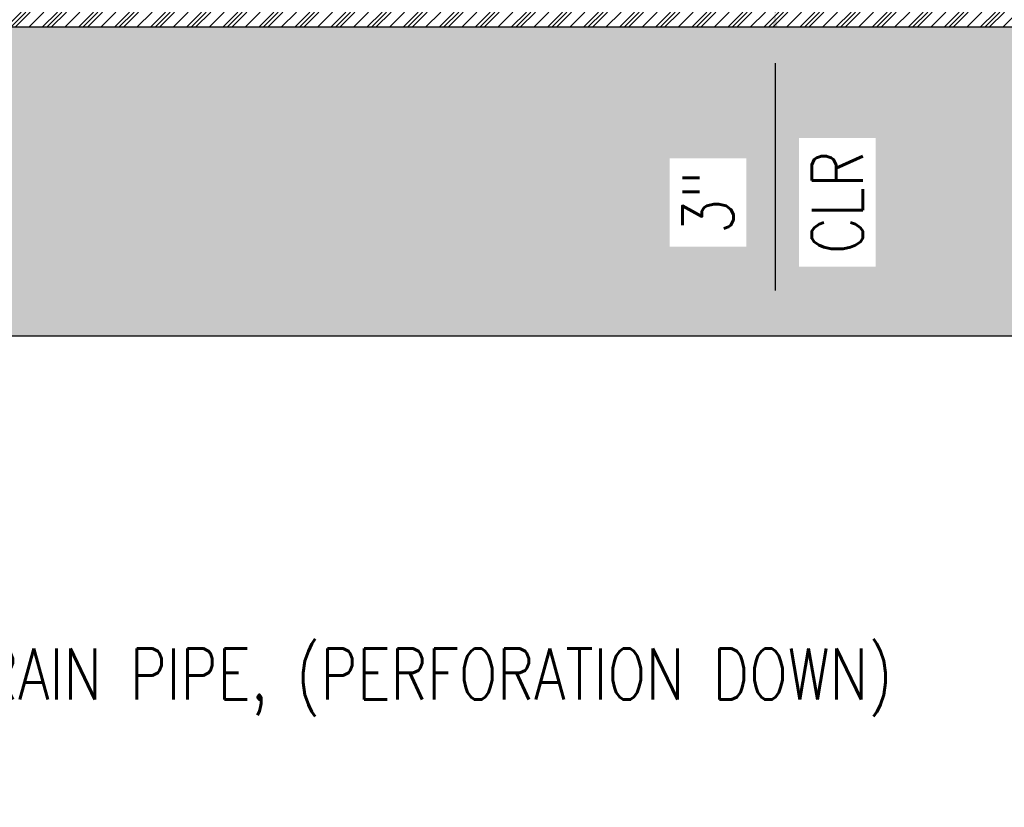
# Model space of a CAD drawing. Header units: inches. Extents: x 588 to 1996, y -67 to 451.
# Tile 13 of 19: x 1316 to 1355, y -58 to -28. Entities that reach past the tile are written whole.
import ezdxf
from ezdxf import colors
from ezdxf.entities.mleader import LeaderData, LeaderLine
from ezdxf.math import Vec2, Vec3

# ---------------------------------------------------------------- set-up
doc = ezdxf.new("R2010")
doc.units = ezdxf.units.IN
doc.header["$MEASUREMENT"] = 0
for name, color, linetype in [('A-DETL-THIN', 1, 'Continuous'), ('S-ANNO-DIMS', 1, 'Continuous'), ('S-ANNO-NOTE', 2, 'Continuous')]:
    doc.layers.add(name, color=color, linetype=linetype)
doc.layers.add('A-WALL-PATT', color=9, linetype='Continuous', true_color=0x808080)
doc.styles.add('Annotative', font='romans.shx', dxfattribs={"width": 0.8, "height": 0.125})
doc.dimstyles.new('Annotative', dxfattribs={"dimscale": 0, "dimtxt": 0.125, "dimasz": 0.125, "dimexe": 0.18, "dimexo": 0.0625, "dimgap": 0.09, "dimtad": 1, "dimdec": 3, "dimzin": 3, "dimdsep": 46, "dimlunit": 4, "dimtxsty": 'Annotative', "dimcen": 0.09, "dimclrt": 2, "dimazin": 2, "dimtfac": 1, "dimtdec": 3, "dimtmove": 0, "dimatfit": 0, "dimfxl": 1, "dimtfill": 1, "dimfrac": 2, "dimtolj": 1, "dimtzin": 0, "dimarcsym": 0})

# ---------------------------------------------------------------- blocks, each defined once
blk = doc.blocks.new('*D82')
at = {"layer": 'Defpoints', "color": 0, "transparency": 16777216}
for p in [(1334.733130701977, -24.24968521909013), (1334.733130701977, -27.25037499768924), (1345.556680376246, -27.25037499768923)]:
    blk.add_point(p, dxfattribs=at)
at = {"layer": 'S-ANNO-DIMS', "color": 0, "lineweight": -2, "transparency": 16777216}
for p, q in [((1345.556680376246, -22.24968521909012), (1345.556680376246, -20.24968521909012)), ((1335.733130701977, -24.24968521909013), (1348.436680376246, -24.24968521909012)), ((1345.556680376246, -24.24968521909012), (1345.556680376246, -27.25037499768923)), ((1345.556680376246, -29.25037499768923), (1345.556680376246, -38.16847023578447))]:
    blk.add_line(p, q, dxfattribs=at)
at = {"layer": 'S-ANNO-DIMS', "color": 0, "transparency": 16777216}
for points in [[(1345.223347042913, -22.24968521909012), (1345.890013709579, -22.24968521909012), (1345.556680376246, -24.24968521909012)], [(1345.223347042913, -29.25037499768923), (1345.890013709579, -29.25037499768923), (1345.556680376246, -27.25037499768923)]]:
    blk.add_solid(points, dxfattribs=at)
at = {"layer": 'S-ANNO-DIMS', "color": 2, "transparency": 16777216, "char_height": 2, "attachment_point": 5, "rotation": 90, "style": 'Annotative', "bg_fill": 3, "box_fill_scale": 1.25, "bg_fill_color": 256, "bg_fill_true_color": 13158600, "bg_fill_transparency": 0}
for s, insert in [('\\A1;CLR', (1347.996680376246, -34.70942261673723)), ('\\A1;3"', (1342.92620418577, -34.70942261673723))]:
    blk.add_mtext(s, dxfattribs=dict(at, insert=insert))

msp = doc.modelspace()

# ---------------------------------------------------------------- hatches: boundary and pattern name
at = {"layer": 'A-DETL-THIN'}
h = msp.add_hatch(dxfattribs=at)
h.set_pattern_fill('PLASTI', color=256, scale=4, angle=45)
h.set_pattern_definition([(45, (2828.529389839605, -0.009159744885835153), (-0.7071067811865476, 0.7071067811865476), []), (45, (2828.441001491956, 0.079228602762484), (-0.7071067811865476, 0.7071067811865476), []), (45, (2828.352613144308, 0.1676169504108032), (-0.7071067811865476, 0.7071067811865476), []), (45, (2828.087448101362, 0.4327819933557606), (-0.7071067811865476, 0.7071067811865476), [])])
h.paths.add_polyline_path([(1402.170630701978, -27.25037499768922), (1291.170630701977, -27.25037499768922), (1262.411863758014, -27.25037499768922), (1262.411863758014, -27.84092599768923), (1402.170630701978, -27.84092599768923)])
at = {"layer": 'A-WALL-PATT', "lineweight": -3}
h = msp.add_hatch(dxfattribs=at)
h.set_pattern_fill('GRAVEL', color=8, scale=4, style=0)
h.set_pattern_definition([(228.012787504, (2.879999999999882, 5.25), (-32.00000000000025, -36.00000000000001), [0.538144, -53.27635218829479]), (184.969740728, (2.519999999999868, 4.849999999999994), (47.9999999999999, 4.00000000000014), [0.923472, -91.42369904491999]), (132.510447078, (1.599999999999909, 4.769999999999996), (40.00000000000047, -43.99999999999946), [0.6511520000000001, -64.4641303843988]), (267.273689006, (0.03999999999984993, 3.769999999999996), (4.000000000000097, 80.00000000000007), [0.8409519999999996, -83.25423216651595]), (292.833654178, (-1.13686837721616e-13, 2.930000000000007), (-19.99999999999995, 48.00000000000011), [0.8246199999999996, -81.63749251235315]), (357.273689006, (0.3199999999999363, 2.170000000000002), (-80.00000000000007, 4.000000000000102), [0.8409519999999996, -83.25423216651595]), (37.6942404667, (1.159999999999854, 2.129999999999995), (-51.99999999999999, -39.99999999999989), [1.112116, -110.099394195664]), (72.2553283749, (2.03999999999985, 2.810000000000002), (28.00000000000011, 88.00000000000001), [1.049951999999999, -103.9452859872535]), (121.429565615, (2.3599999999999, 3.810000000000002), (-32.00000000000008, 51.99999999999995), [0.8438, -83.53629243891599]), (175.236358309, (1.919999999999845, 4.530000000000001), (43.99999999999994, -4.000000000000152), [0.9633280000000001, -47.2030503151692]), (222.397437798, (0.9599999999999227, 4.609999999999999), (-47.99999999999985, -43.99999999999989), [1.245792, -123.3335000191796]), (138.814074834, (3.999999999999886, 3.730000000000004), (-28.00000000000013, 24), [0.4252039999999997, -42.09537925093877]), (171.46923439, (3.679999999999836, 4.010000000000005), (51.99999999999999, -7.99999999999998), [0.808948, -80.086045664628]), (225, (2.879999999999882, 4.129999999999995), (-4.440892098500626e-16, -3.999999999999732), [0.565684, -5.0911702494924]), (203.198590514, (2.599999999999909, 4.609999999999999), (19.99999999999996, 7.999999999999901), [0.304632, -30.1584604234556]), (291.801409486, (2.319999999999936, 4.489999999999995), (-3.999999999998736, 12.00000000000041), [0.430812, -21.109847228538]), (30.96375653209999, (2.479999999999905, 4.090000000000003), (12.00000000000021, 7.999999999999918), [0.699716, -22.6240915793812]), (161.565051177, (3.079999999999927, 4.450000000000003), (8.000000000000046, -3.999999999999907), [0.5059639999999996, -12.14314664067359]), (16.389540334, (-1.13686837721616e-13, 4.489999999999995), (39.99999999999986, 12.00000000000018), [0.7088, -70.1713805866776]), (70.3461759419, (0.6799999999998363, 4.689999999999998), (-16.00000000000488, -44.00000000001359), [0.594644, -58.869630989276]), (293.198590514, (3.079999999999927, 5.25), (-7.999999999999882, 19.99999999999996), [0.60926, -29.8538324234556]), (343.610459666, (3.319999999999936, 4.689999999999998), (-39.99999999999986, 12.00000000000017), [0.7087999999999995, -70.17138058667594]), (339.44395478, (-1.13686837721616e-13, 2.010000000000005), (-20.00000000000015, 8.000000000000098), [0.6835199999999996, -33.49249498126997]), (294.775140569, (0.6399999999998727, 1.769999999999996), (-20.00000000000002, 44.00000000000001), [0.572712, -56.698572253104]), (66.8014094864, (3.119999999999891, 1.25), (7.999999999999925, 19.99999999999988), [0.60926, -29.8538324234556]), (17.3540246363, (3.3599999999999, 1.810000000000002), (-51.99999999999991, -15.99999999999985), [0.670524, -66.38169445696]), (69.44395478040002, (1.159999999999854, 1.25), (-8.000000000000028, -19.99999999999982), [0.3417599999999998, -33.83425498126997]), (101.309932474, (2.879999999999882, 1.25), (-3.999999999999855, 16.00000000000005), [0.20396, -20.1921180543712]), (165.963756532, (2.839999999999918, 1.450000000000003), (11.99999999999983, -4.000000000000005), [0.82462, -15.6678025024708]), (186.009005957, (2.03999999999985, 1.650000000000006), (40.00000000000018, 3.999999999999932), [0.7642, -75.65569269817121]), (303.690067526, (2.479999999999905, 3.730000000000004), (-3.999999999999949, 7.999999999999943), [0.5768879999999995, -13.84531710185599]), (353.157226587, (2.799999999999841, 3.25), (68.00000000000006, -8.000000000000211), [1.007176, -99.7102504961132]), (60.9453959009, (3.799999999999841, 3.129999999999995), (-15.9999999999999, -27.99999999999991), [0.411824, -40.770696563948]), (90, (3.999999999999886, 3.489999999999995), (-4, 4), [0.24, -3.76]), (120.256437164, (1.959999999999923, 1.769999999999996), (16.00000000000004, -28.00000000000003), [0.555696, -55.0140799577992]), (48.01278750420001, (1.679999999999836, 2.25), (32, 35.9999999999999), [1.076288, -52.73820818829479]), (0, (2.399999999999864, 3.049999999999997), (4, 4), [1.04, -2.96]), (325.3048464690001, (3.439999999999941, 3.049999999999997), (40.00000000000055, -27.9999999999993), [0.6324559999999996, -62.61309720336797]), (254.054604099, (3.959999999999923, 2.689999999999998), (-4.000000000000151, -16.00000000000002), [0.582408, -28.538031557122]), (207.645975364, (3.799999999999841, 2.129999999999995), (-75.9999999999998, -40.00000000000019), [0.94826, -93.87789672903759]), (175.42607874, (2.959999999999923, 1.689999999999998), (-51.99999999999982, 4.000000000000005), [1.003196, -99.3162936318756])])
edge = h.paths.add_edge_path()
edge.add_line((1402.170630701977, -27.84092599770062), (1286.651118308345, -27.84092599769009))
edge.add_line((1286.651118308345, -27.84092599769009), (1286.651118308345, -30.05926258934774))
edge.add_line((1286.651118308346, -30.05926258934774), (1286.167439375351, -30.68503294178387))
edge.add_line((1286.16743937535, -30.68503294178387), (1286.168209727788, -32.98826098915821))
edge.add_arc((1282.170194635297, -35.31117586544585), 4.623857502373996, -90, 30.157317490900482, ccw=False)
edge.add_line((1282.170194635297, -39.93503336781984), (1402.170630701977, -39.93503336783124))
edge.add_line((1402.170630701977, -39.93503336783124), (1402.170630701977, -27.84092599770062))

# ---------------------------------------------------------------- linework, layer by layer
at = {"layer": 'A-WALL-PATT'}
msp.add_lwpolyline([(1402.170630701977, -27.84092599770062), (1286.651118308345, -27.84092599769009), (1286.651118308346, -30.05926258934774), (1286.16743937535, -30.68503294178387), (1286.168209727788, -32.98826098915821, -0.5782658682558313), (1282.170194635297, -39.93503336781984), (1402.170630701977, -39.93503336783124)], format="xyb", close=True, dxfattribs=at)

# ---------------------------------------------------------------- leaders
at = {"layer": 'S-ANNO-NOTE', "lineweight": -3}
ml = msp.add_multileader_mtext('Standard', dxfattribs=at)
ml.set_content('8"%%C PERFORATED FOOTING DRAIN PIPE, (PERFORATION DOWN)', color=256, style='Annotative')
ml.set_leader_properties(color=1, linetype='ByLayer', lineweight=-1)
ml.build(insert=Vec2(0, 0))
ml.multileader.update_dxf_attribs({"text_right_attachment_type": 3, "dogleg_length": 0.125, "arrow_head_size": 2, "scale": 16})
ctx = ml.context
ctx.base_point, ctx.scale, ctx.char_height, ctx.arrow_head_size, ctx.landing_gap_size, ctx.plane_origin = Vec3(1282.143060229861, -53.53612525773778), 16, 2, 2, 1.44, Vec3(1281.862156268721, -23.27368544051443)
ctx.right_attachment = 3
notes = []
notes.append((ctx, [(0, (1, 1, 0), (1280.143060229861, -53.53612525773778), (1, 0), 2, [(0, [(1282.168209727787, -20.9617040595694)], 0, [])])]))
ctx.mtext.insert, ctx.mtext.width, ctx.mtext.flow_direction = Vec3(1283.583060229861, -52.20279192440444), 27.09564305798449, 5
for ctx, leaders in notes:
    for number, flags, end, landing, length, lines in leaders:
        leader = LeaderData()
        leader.index, (leader.has_last_leader_line, leader.has_dogleg_vector, leader.attachment_direction) = number, flags
        leader.last_leader_point, leader.dogleg_vector, leader.dogleg_length = Vec3(end), Vec3(landing), length
        for number, points, colour, breaks in lines:
            line = LeaderLine()
            line.index, line.vertices, line.color, line.breaks = number, Vec3.list(points), colors.encode_raw_color(colour), breaks
            leader.lines.append(line)
        ctx.leaders.append(leader)

# ---------------------------------------------------------------- next in the draw order: dimensions: what is measured, and where the dimension line sits
at = {"layer": 'S-ANNO-DIMS'}
dim = msp.add_linear_dim(base=(1345.556680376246, -27.25037499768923), p1=(1334.733130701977, -24.24968521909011), p2=(1334.733130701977, -27.25037499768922), angle=90, text='<>\\XCLR', dimstyle='Annotative', override={"dimpost": '\\X', "dimse2": 1}, dxfattribs=at)
dim.commit()
dim.dimension.update_dxf_attribs({"geometry": '*D82', "text_midpoint": (1345.556680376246, -34.70942261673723)})

# ---------------------------------------------------------------- next in the draw order: leaders
at = {"layer": 'S-ANNO-NOTE', "lineweight": -3}
ml = msp.add_multileader_mtext('Standard', dxfattribs=at)
ml.set_content('\\pxt3.2,6.4,9.6,12.8,16,19.2,22.4,25.6,28.8,32,35.2,38.4,41.6,44.8,48,51.2,54.4,57.6,60.8,64,67.2,70.4,73.6,76.8,80,83.2,86.4,89.6,92.8,96,99.2,102.4;#10@8" OC EW', color=256, style='Annotative')
ml.set_leader_properties(color=1, linetype='ByLayer', lineweight=-1)
ml.build(insert=Vec2(0, 0))
ml.multileader.update_dxf_attribs({"text_right_attachment_type": 3, "dogleg_length": 0.125, "arrow_head_size": 2, "scale": 16})
ctx = ml.context
ctx.base_point, ctx.scale, ctx.char_height, ctx.arrow_head_size, ctx.landing_gap_size, ctx.plane_origin = Vec3(1045.841124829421, -56.75743625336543), 16, 2, 2, 1.44, Vec3(1026.492342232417, -79.97000225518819)
ctx.right_attachment = 3
notes = []
notes.append((ctx, [(0, (1, 1, 0), (1043.841124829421, -56.75743625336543), (1, 0), 2, [(0, [(1037.565698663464, -46.63246585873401)], 0, [])])]))
ctx.mtext.insert, ctx.mtext.width, ctx.mtext.defined_height, ctx.mtext.flow_direction = Vec3(1047.281124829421, -55.42410292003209), 27.55922224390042, 4.693853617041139, 5
ctx.mtext.has_bg_fill, ctx.mtext.bg_color, ctx.mtext.bg_scale_factor, ctx.mtext.bg_transparency, ctx.mtext.use_window_bg_color = 1, -1027028792, 1.5, 0, 1
for ctx, leaders in notes:
    for number, flags, end, landing, length, lines in leaders:
        leader = LeaderData()
        leader.index, (leader.has_last_leader_line, leader.has_dogleg_vector, leader.attachment_direction) = number, flags
        leader.last_leader_point, leader.dogleg_vector, leader.dogleg_length = Vec3(end), Vec3(landing), length
        for number, points, colour, breaks in lines:
            line = LeaderLine()
            line.index, line.vertices, line.color, line.breaks = number, Vec3.list(points), colors.encode_raw_color(colour), breaks
            leader.lines.append(line)
        ctx.leaders.append(leader)

# ---------------------------------------------------------------- next in the draw order: linework, layer by layer
at = {"layer": 'A-DETL-THIN', "lineweight": -3}
msp.add_lwpolyline([(1402.170630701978, -27.84092599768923), (1262.411863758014, -27.84092599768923)], dxfattribs=at)

doc.saveas('drawing.dxf')
